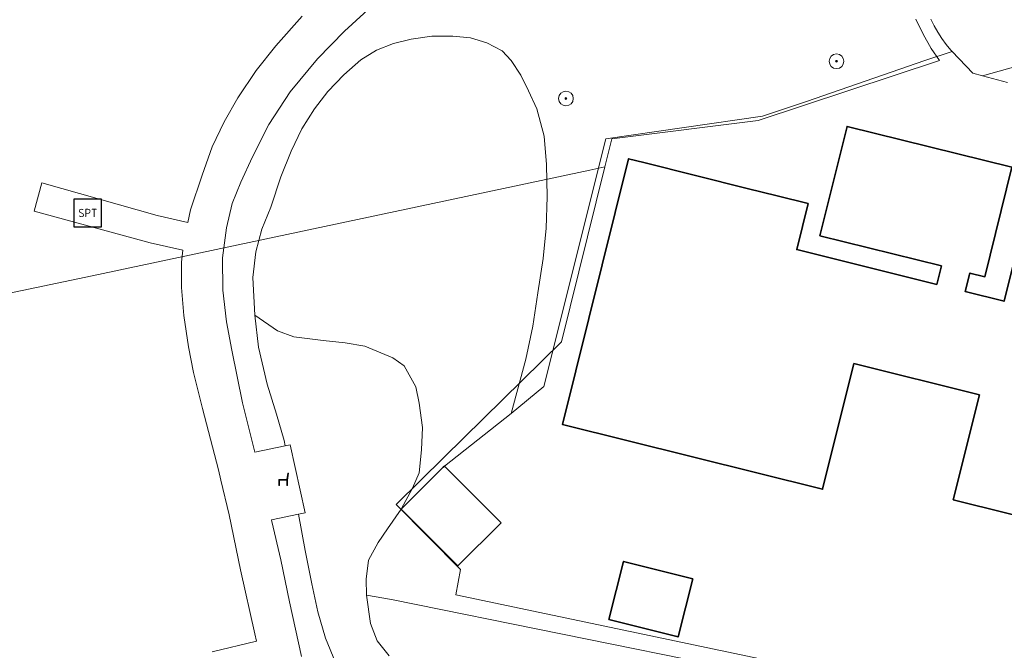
# Model space of a CAD drawing. Header units: metres. Extents: x 253395 to 254027, y 592765 to 593194.
# Tile 100 of 173: x 253543 to 253596, y 593136 to 593170. Entities that reach past the tile are written whole.
import ezdxf
from ezdxf.enums import TextEntityAlignment as Align
from ezdxf.lldxf.tags import DXFTag

# ---------------------------------------------------------------- set-up
doc = ezdxf.new("R2010")
doc.units = ezdxf.units.M
for name, color, linetype, lineweight in [('B-WE-GR-BEPLANTING_CULTUUR_BOSPLANTSOEN-GV', 254, 'Continuous', 18), ('B-WE-GR-BEPLANTING_CULTUUR_HEESTERS-GV', 254, 'Continuous', 18), ('B-WE-GR-BOOM-S', 254, 'Continuous', 25), ('B-WE-IE-MEUBILAIR_WEGMEUBILAIR-S', 254, 'Continuous', 25), ('B-WE-KG-GRENS_PERCEEL-G', 254, 'KG-PERCEEL-SO', 18), ('B-WE-OG-BEBOUWING-GV', 254, 'Continuous', 35), ('B-WE-OG-TERREIN_BEGROEID-GV', 254, 'Continuous', 18), ('B-WE-OG-TERREIN_ERF-GV', 254, 'Continuous', 18), ('B-WE-VH-HALFVERHARDING_SCHELP-GV', 254, 'Continuous', 18), ('B-WE-VH-OPENVERHARDING-GV', 254, 'Continuous', 18)]:
    doc.layers.add(name, color=color, linetype=linetype, lineweight=lineweight)
doc.styles.add('NLCS-ISO', font='txt')
doc.styles.get("Standard").update_dxf_attribs({"font": 'simplex.shx'})
tags = doc.linetypes.add('KG-PERCEEL-SO', pattern='A,5.5,-2,["P",Standard,S=1.8,R=0,X=-0.5,Y=-0.9],-2,5.5,-2,[5,NLCS.SHX,S=0.75,R=0,X=0,Y=0],-2', length=19).pattern_tags.tags
tags[6] = DXFTag(74, 10)

# ---------------------------------------------------------------- blocks, each defined once
blk = doc.blocks.new('SIE-WEG_ZITBANK-SO')
at = {"color": 0, "linetype": 'ByBlock', "lineweight": 18}
blk.add_lwpolyline([(-0.91, -1.63), (-0.91, -0.2), (1.09, -0.2), (1.09, -1.63), (1.29, -1.63), (1.29, -0.21), (1.54, 1.78), (1.33, 1.78), (1.11, 0), (-1.11, 0), (-1.11, -1.63)], close=True, dxfattribs=at)
blk = doc.blocks.new('SIE-WEG_SPEELTOESTEL-SO')
at = {"flags": 128}
blk.add_lwpolyline([(-3.75, -3.75), (3.75, -3.75), (3.75, 3.75), (-3.75, 3.75)], close=True, dxfattribs=at)
at = {"style": 'NLCS-ISO'}
blk.add_text('SPT', height=2.25, dxfattribs=at).set_placement((0, 0), align=Align.MIDDLE_CENTER)
blk = doc.blocks.new('SGR-BOOM_GBKN-SO')
at = {"linetype": 'ByBlock', "lineweight": 18}
h = blk.add_hatch(color=0, dxfattribs=at)
h.dxf.hatch_style = 1
edge = h.paths.add_edge_path()
edge.add_arc((0, 0), 0.25, 0, 360)
at = {"color": 0, "linetype": 'ByBlock', "lineweight": 18}
for radius in [2, 0.25]:
    blk.add_circle((0, 0), radius, dxfattribs=at)
at = {"color": 0, "linetype": 'ByBlock', "lineweight": 18, "style": 'NLCS-ISO'}
blk.add_attdef('SOORT', (2.5, 0), '', height=1.5, dxfattribs=at)

msp = doc.modelspace()

# ---------------------------------------------------------------- linework, layer by layer
at = {"layer": 'B-WE-GR-BEPLANTING_CULTUUR_BOSPLANTSOEN-GV'}
msp.add_lwpolyline([(253571.418, 593157.279), (253571.581, 593158.934), (253571.637, 593160.634), (253571.587, 593162.397), (253571.475, 593163.929), (253571.069, 593165.417), (253570.624, 593166.401), (253570.201, 593167.239), (253569.667, 593168.045), (253569.191, 593168.566), (253568.355, 593169.01), (253567.469, 593169.272), (253566.512, 593169.367), (253565.358, 593169.362), (253564.237, 593169.208), (253563.282, 593168.973), (253562.36, 593168.606), (253561.505, 593168.075), (253560.585, 593167.263), (253559.716, 593166.352), (253558.994, 593165.409), (253558.307, 593164.334), (253557.718, 593163.111), (253557.164, 593161.723), (253556.611, 593160.072), (253556.121, 593158.882), (253555.797, 593157.644), (253555.639, 593156.242), (253555.747, 593154.198), (253556.968, 593153.355), (253557.869, 593153.022), (253559.467, 593152.827), (253560.659, 593152.697), (253561.716, 593152.522), (253563.248, 593151.877), (253563.857, 593151.452), (253564.492, 593150.309), (253564.676, 593149.41), (253564.862, 593148.084), (253564.8, 593146.87), (253564.671, 593145.632), (253564.315, 593144.799), (253563.705, 593143.659), (253565.985, 593145.928), (253566.048, 593145.99), (253569.675, 593148.852), (253570.48, 593151.815), (253570.85, 593153.6), (253571.122, 593155.411)], close=True, dxfattribs=at)
msp.add_lwpolyline([(253637.52, 593123.659), (253563.167, 593138.747), (253561.821, 593138.973), (253562.032, 593137.436), (253562.396, 593136.493), (253563.051, 593135.687)], dxfattribs=at)
at = {"layer": 'B-WE-GR-BEPLANTING_CULTUUR_HEESTERS-GV'}
msp.add_lwpolyline([(253563.051, 593135.687), (253562.396, 593136.493), (253562.032, 593137.436), (253561.821, 593138.973), (253561.796, 593139.841), (253561.926, 593140.876), (253562.439, 593141.845), (253562.953, 593142.589), (253563.705, 593143.659), (253564.315, 593144.799), (253564.671, 593145.632), (253564.8, 593146.87), (253564.862, 593148.084), (253564.676, 593149.41), (253564.492, 593150.309), (253563.857, 593151.452), (253563.248, 593151.877), (253561.716, 593152.522), (253560.659, 593152.697), (253559.467, 593152.827), (253557.869, 593153.022), (253556.968, 593153.355), (253555.747, 593154.198), (253555.952, 593152.451), (253556.423, 593150.441), (253556.925, 593148.811), (253557.344, 593147.378), (253557.401, 593147.101), (253557.67, 593147.157), (253558.472, 593143.46), (253558.111, 593143.383), (253558.476, 593141.398), (253558.846, 593139.586), (253559.167, 593138.07), (253559.585, 593136.637), (253560.135, 593135.321)], dxfattribs=at)
at = {"layer": 'B-WE-KG-GRENS_PERCEEL-G'}
for points in [[(253591.675, 593170.295), (253592.057, 593169.472), (253592.505, 593168.695), (253592.962, 593168.04), (253583.099, 593164.783), (253575.151, 593163.779), (253574.774, 593162.266)], [(253532.448, 593153.309), (253546.899, 593156.333), (253573.955, 593162.078), (253574.774, 593162.266)], [(253572.404, 593152.751), (253574.774, 593162.266)], [(253566.032, 593146.472), (253572.404, 593152.751)], [(253566.032, 593146.472), (253563.423, 593143.901), (253566.916, 593140.363)], [(253652.227, 593139.547), (253649.347, 593137.477), (253639.872, 593130.667), (253638.391, 593123.946), (253604.916, 593130.95), (253566.676, 593138.993), (253566.916, 593140.363)]]:
    msp.add_lwpolyline(points, dxfattribs=at)
at = {"layer": 'B-WE-OG-BEBOUWING-GV'}
msp.add_lwpolyline([(253598.237, 593162.078), (253596.461, 593154.958), (253594.352, 593155.484), (253594.608, 593156.491), (253595.423, 593156.284), (253596.892, 593162.24), (253587.933, 593164.465), (253586.456, 593158.515), (253593.055, 593156.876), (253592.806, 593155.87), (253585.194, 593157.769), (253585.816, 593160.266), (253584.139, 593160.684), (253582.503, 593161.092), (253576.884, 593162.494), (253576.058, 593162.7), (253572.456, 593148.263), (253586.602, 593144.734), (253588.306, 593151.564), (253595.119, 593149.865), (253593.698, 593144.168), (253614.901, 593138.878)], dxfattribs=at)
for points in [[(253569.123, 593142.9), (253566.048, 593145.99), (253565.985, 593145.928), (253563.705, 593143.659), (253566.283, 593141.069), (253566.78, 593140.569)], [(253574.988, 593137.66), (253578.751, 593136.709), (253579.546, 593139.856), (253575.783, 593140.807)]]:
    msp.add_lwpolyline(points, close=True, dxfattribs=at)
at = {"layer": 'B-WE-OG-TERREIN_BEGROEID-GV'}
for points in [[(253562.302, 593171.176), (253560.614, 593169.644), (253559.154, 593168.128), (253557.667, 593166.341), (253556.507, 593164.556), (253555.618, 593162.8), (253554.984, 593161.43), (253554.519, 593160.261), (253554.197, 593158.949), (253553.991, 593157.31), (253554.013, 593155.559), (253554.206, 593153.837), (253554.498, 593152.3), (253555.08, 593149.44), (253555.748, 593146.759), (253557.401, 593147.101), (253557.344, 593147.378), (253556.925, 593148.811), (253556.423, 593150.441), (253555.952, 593152.451), (253555.747, 593154.198), (253555.639, 593156.242), (253555.797, 593157.644), (253556.121, 593158.882), (253556.611, 593160.072), (253557.164, 593161.723), (253557.718, 593163.111), (253558.307, 593164.334), (253558.994, 593165.409), (253559.716, 593166.352), (253560.585, 593167.263), (253561.505, 593168.075), (253562.36, 593168.606), (253563.282, 593168.973), (253564.237, 593169.208), (253565.358, 593169.362), (253566.512, 593169.367), (253567.469, 593169.272), (253568.355, 593169.01), (253569.191, 593168.566), (253569.667, 593168.045), (253570.201, 593167.239), (253570.624, 593166.401), (253571.069, 593165.417), (253571.475, 593163.929), (253571.587, 593162.397), (253571.637, 593160.634), (253571.581, 593158.934), (253571.418, 593157.279), (253571.122, 593155.411), (253570.85, 593153.6), (253570.48, 593151.815), (253569.675, 593148.852), (253571.458, 593150.329), (253574.825, 593163.777), (253583.338, 593165.023), (253585.725, 593165.818), (253592.165, 593168.053), (253593.645, 593168.526), (253593.566, 593168.609), (253593.311, 593168.92), (253593.075, 593169.246), (253592.858, 593169.584), (253592.66, 593169.934), (253592.483, 593170.294)], [(253553.433, 593135.904), (253555.84, 593136.471), (253555.749, 593136.869), (253554.964, 593140.354), (253554.353, 593143.342), (253553.904, 593145.232), (253553.772, 593145.789), (253552.903, 593149.131), (253552.41, 593151.08), (253552.133, 593152.474), (253551.883, 593154.182), (253551.762, 593155.705), (253551.756, 593157.073), (253551.836, 593157.738), (253550.051, 593158.125), (253543.746, 593159.858), (253544.173, 593161.387), (253550.428, 593159.617), (253552.095, 593159.236), (253552.256, 593159.923), (253552.888, 593161.806), (253553.423, 593163.346), (253554.072, 593164.716), (253554.821, 593166.015), (253555.825, 593167.501), (253556.887, 593168.844), (253558.318, 593170.46)], [(253560.135, 593135.321), (253559.585, 593136.637), (253559.167, 593138.07), (253558.846, 593139.586), (253558.476, 593141.398), (253558.111, 593143.383), (253556.642, 593143.073), (253556.663, 593142.984), (253557.155, 593140.905), (253557.635, 593138.614), (253558.275, 593135.641)]]:
    msp.add_lwpolyline(points, dxfattribs=at)
at = {"layer": 'B-WE-OG-TERREIN_ERF-GV'}
for points in [[(253596.657, 593166.845), (253595.288, 593167.213), (253594.763, 593167.354), (253593.645, 593168.526), (253592.165, 593168.053), (253585.725, 593165.818), (253583.338, 593165.023), (253574.825, 593163.777), (253571.458, 593150.329), (253569.675, 593148.852), (253566.048, 593145.99), (253569.123, 593142.9), (253566.78, 593140.569), (253566.283, 593141.069), (253563.705, 593143.659), (253562.953, 593142.589), (253562.439, 593141.845), (253561.926, 593140.876), (253561.796, 593139.841), (253561.821, 593138.973), (253563.167, 593138.747), (253637.52, 593123.659)], [(253614.901, 593138.878), (253593.698, 593144.168), (253595.119, 593149.865), (253588.306, 593151.564), (253586.602, 593144.734), (253572.456, 593148.263), (253576.058, 593162.7), (253576.884, 593162.494), (253582.503, 593161.092), (253584.139, 593160.684), (253585.816, 593160.266), (253585.194, 593157.769), (253592.806, 593155.87), (253593.055, 593156.876), (253586.456, 593158.515), (253587.933, 593164.465), (253596.892, 593162.24), (253595.423, 593156.284), (253594.608, 593156.491), (253594.352, 593155.484), (253596.461, 593154.958), (253598.237, 593162.078)]]:
    msp.add_lwpolyline(points, dxfattribs=at)
msp.add_lwpolyline([(253579.546, 593139.856), (253578.751, 593136.709), (253574.988, 593137.66), (253575.783, 593140.807)], close=True, dxfattribs=at)
at = {"layer": 'B-WE-VH-HALFVERHARDING_SCHELP-GV'}
for points in [[(253558.275, 593135.641), (253557.635, 593138.614), (253557.155, 593140.905), (253556.663, 593142.984), (253556.642, 593143.073), (253558.111, 593143.383), (253558.472, 593143.46), (253557.67, 593147.157), (253557.401, 593147.101), (253555.748, 593146.759), (253555.08, 593149.44), (253554.498, 593152.3), (253554.206, 593153.837), (253554.013, 593155.559), (253553.991, 593157.31), (253554.197, 593158.949), (253554.519, 593160.261), (253554.984, 593161.43), (253555.618, 593162.8), (253556.507, 593164.556), (253557.667, 593166.341), (253559.154, 593168.128), (253560.614, 593169.644), (253562.302, 593171.176)], [(253558.318, 593170.46), (253556.887, 593168.844), (253555.825, 593167.501), (253554.821, 593166.015), (253554.072, 593164.716), (253553.423, 593163.346), (253552.888, 593161.806), (253552.256, 593159.923), (253552.095, 593159.236), (253550.428, 593159.617), (253544.173, 593161.387), (253543.746, 593159.858), (253550.051, 593158.125), (253551.836, 593157.738), (253551.756, 593157.073), (253551.762, 593155.705), (253551.883, 593154.182), (253552.133, 593152.474), (253552.41, 593151.08), (253552.903, 593149.131), (253553.772, 593145.789), (253553.904, 593145.232), (253554.353, 593143.342), (253554.964, 593140.354), (253555.749, 593136.869), (253555.84, 593136.471), (253553.433, 593135.904)]]:
    msp.add_lwpolyline(points, dxfattribs=at)
at = {"layer": 'B-WE-VH-OPENVERHARDING-GV'}
for points in [[(253592.483, 593170.294), (253592.66, 593169.934), (253592.858, 593169.584), (253593.075, 593169.246), (253593.311, 593168.92), (253593.566, 593168.609), (253593.645, 593168.526), (253594.763, 593167.354), (253595.288, 593167.213), (253604.1, 593169.684)], [(253604.1, 593169.684), (253595.288, 593167.213), (253596.657, 593166.845)]]:
    msp.add_lwpolyline(points, dxfattribs=at)

# ---------------------------------------------------------------- block references
at = {"layer": 'B-WE-GR-BOOM-S', "xscale": 0.2, "yscale": 0.2, "zscale": 0.2}
for p in [(253587.355, 593168.002), (253572.651, 593165.979)]:
    msp.add_blockref('SGR-BOOM_GBKN-SO', p, dxfattribs=at)
at = {"layer": 'B-WE-IE-MEUBILAIR_WEGMEUBILAIR-S', "xscale": 0.2, "yscale": 0.2, "zscale": 0.2}
for name, p in [('SIE-WEG_SPEELTOESTEL-SO', (253546.666, 593159.756)), ('SIE-WEG_ZITBANK-SO', (253557.269, 593145.262))]:
    msp.add_blockref(name, p, dxfattribs=at)

doc.saveas('drawing.dxf')
